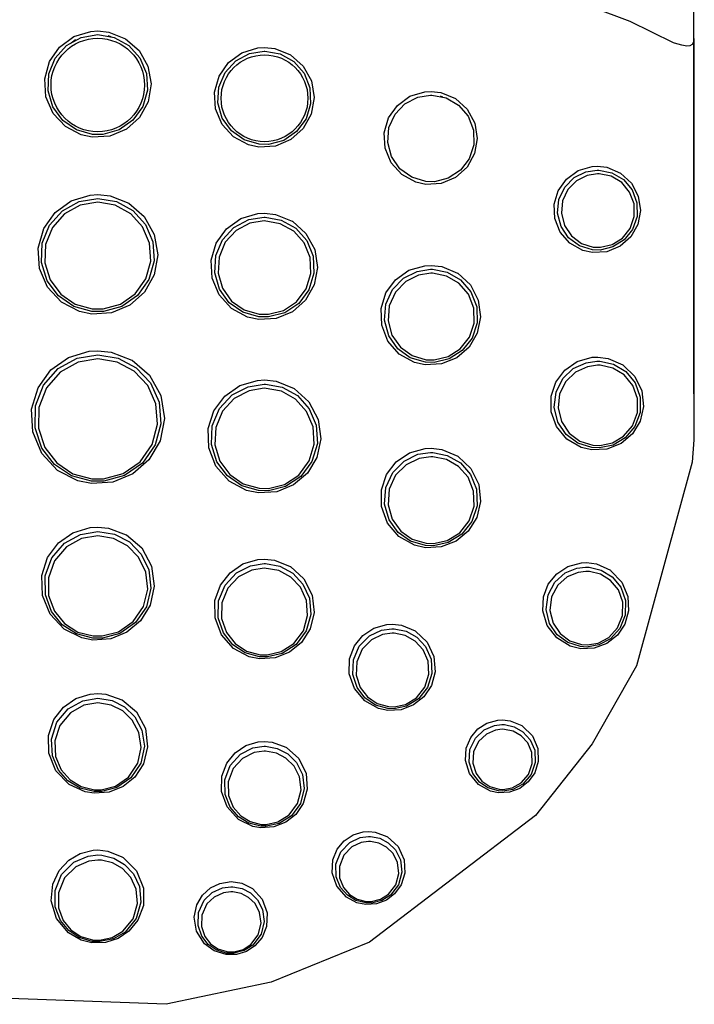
# Model space of a CAD drawing. Header units: millimetres. Extents: x -0.107 to 0.108, y -0.071 to 0.033.
# Tile 3 of 6: x -0.001 to 0.009, y -0.071 to -0.057. Entities that reach past the tile are written whole.
import ezdxf

# ---------------------------------------------------------------- set-up
doc = ezdxf.new("R2010")
doc.units = ezdxf.units.MM
doc.layers.add('BLOCKS', color=3, linetype='Continuous')

msp = doc.modelspace()

# ---------------------------------------------------------------- linework, layer by layer
at = {"layer": 'BLOCKS'}
for p, q in [((0.000538, -0.056992), (0.000493, -0.056974)), ((0.000003, -0.057037), (-0.000062, -0.057084)), ((0.009282, -0.057017), (0.009282, -0.063033)), ((0.005517, -0.057896), (0.005479, -0.05788)), ((0.009283, -0.062345), (0.009282, -0.063033)), ((0.009282, -0.063033), (0.009282, -0.063033))]:
    msp.add_line(p, q, dxfattribs=at)
at = {"layer": 'BLOCKS', "flags": 128}
for points in [[(0.009283, -0.062345), (0.009282, -0.056501), (0.009282, -0.050521), (0.009283, -0.044681), (0.009284, -0.039192), (0.009285, -0.034264), (0.009286, -0.030045), (0.009288, -0.026649), (0.00929, -0.023975)], [(0.008976, -0.057079), (0.008328, -0.056762), (0.005611, -0.055743), (0.002761, -0.05515), (0.001311, -0.05502), (-0.001558, -0.05509), (-0.002973, -0.055286), (-0.005723, -0.055989), (-0.008383, -0.057121)], [(0.000338, -0.056903), (0.000503, -0.05692), (0.000753, -0.057019), (0.000753, -0.057019), (0.000957, -0.057197), (0.00109, -0.057432), (0.001137, -0.057698), (0.001093, -0.057964), (0.000964, -0.058198), (0.000767, -0.058376), (0.000521, -0.05848), (0.000255, -0.058497), (0.000091, -0.058462), (-0.000147, -0.058337), (-0.000331, -0.058139), (-0.000439, -0.057891), (-0.000458, -0.057622), (-0.000386, -0.057363), (-0.000234, -0.057144), (-0.000019, -0.056987), (0.000236, -0.056909), (0.000338, -0.056903)], [(0.000338, -0.056958), (0.000339, -0.056958), (0.000586, -0.057), (0.000804, -0.057121), (0.000971, -0.057307), (0.001068, -0.057539), (0.001083, -0.057792), (0.001013, -0.058035), (0.000865, -0.058242), (0.000657, -0.058387), (0.000415, -0.058454), (0.000259, -0.058454), (0.000018, -0.058387), (-0.000187, -0.058244), (-0.000335, -0.058041), (-0.000407, -0.057799), (-0.000395, -0.057546), (-0.000299, -0.057311), (-0.00013, -0.057122), (0.000091, -0.057), (0.000338, -0.056958)], [(0.009282, -0.057017), (0.009276, -0.057071), (0.009257, -0.057106), (0.009221, -0.057126), (0.009175, -0.057129), (0.0091, -0.057117), (0.00899, -0.057084), (0.008976, -0.057079)], [(0.002838, -0.05715), (0.002994, -0.057167), (0.003229, -0.057262), (0.003229, -0.057262), (0.00342, -0.057431), (0.003543, -0.057652), (0.003585, -0.057901), (0.003542, -0.058148), (0.003422, -0.058366), (0.003237, -0.058532), (0.003006, -0.058629), (0.002757, -0.058645), (0.0026, -0.058611), (0.002376, -0.058492), (0.002205, -0.058304), (0.002106, -0.058071), (0.00209, -0.05782), (0.002158, -0.05758), (0.0023, -0.057375), (0.002502, -0.057229), (0.002742, -0.057156), (0.002838, -0.05715)], [(0.002835, -0.057206), (0.002846, -0.057206), (0.003075, -0.057247), (0.003278, -0.057362), (0.003433, -0.057538), (0.003522, -0.057757), (0.003532, -0.057995), (0.003463, -0.058221), (0.003322, -0.058411), (0.003128, -0.058543), (0.002902, -0.058603), (0.00276, -0.058602), (0.002534, -0.058536), (0.002343, -0.058401), (0.002207, -0.058209), (0.002142, -0.057981), (0.002157, -0.057744), (0.00225, -0.057526), (0.002409, -0.057352), (0.002616, -0.057242), (0.002835, -0.057206)], [(0.005339, -0.057809), (0.005485, -0.057826), (0.005705, -0.057916), (0.005706, -0.057916), (0.005882, -0.058075), (0.005995, -0.058283), (0.006032, -0.058514), (0.005992, -0.058742), (0.00588, -0.058944), (0.005707, -0.059099), (0.005491, -0.059189), (0.005259, -0.059203), (0.005109, -0.05917), (0.004899, -0.059056), (0.004741, -0.05888), (0.004651, -0.058662), (0.004638, -0.05843), (0.004702, -0.058207), (0.004834, -0.058018), (0.005023, -0.057881), (0.005248, -0.057814), (0.005339, -0.057809)], [(0.005332, -0.057865), (0.005353, -0.057865), (0.005565, -0.057906), (0.005753, -0.058015), (0.005896, -0.058181), (0.005975, -0.058388), (0.005981, -0.058609), (0.005912, -0.058819), (0.005779, -0.058992), (0.005598, -0.05911), (0.005389, -0.059163), (0.00526, -0.05916), (0.005049, -0.059097), (0.004872, -0.058969), (0.004748, -0.058787), (0.00469, -0.058573), (0.004708, -0.058352), (0.004799, -0.058152), (0.004948, -0.057994), (0.00514, -0.057896), (0.005332, -0.057865)], [(0.007839, -0.058931), (0.007977, -0.058947), (0.008182, -0.059033), (0.008183, -0.059034), (0.008347, -0.059184), (0.008449, -0.059379), (0.008481, -0.059593), (0.008442, -0.059803), (0.008337, -0.059988), (0.008177, -0.06013), (0.007977, -0.060213), (0.007763, -0.060225), (0.007619, -0.060193), (0.007423, -0.060085), (0.007277, -0.059919), (0.007196, -0.059716), (0.007187, -0.059502), (0.007247, -0.059298), (0.00737, -0.059123), (0.007545, -0.058997), (0.007756, -0.058935), (0.007839, -0.058931)], [(0.00783, -0.058988), (0.007858, -0.058989), (0.008053, -0.059028), (0.008226, -0.059131), (0.008356, -0.059287), (0.008428, -0.059479), (0.00843, -0.059686), (0.008363, -0.059879), (0.008237, -0.060036), (0.008069, -0.060142), (0.007878, -0.060187), (0.007762, -0.060183), (0.007567, -0.060124), (0.007404, -0.060003), (0.00729, -0.059833), (0.007239, -0.059633), (0.007259, -0.059428), (0.007346, -0.059244), (0.007486, -0.059102), (0.007663, -0.059014), (0.00783, -0.058988)], [(0.007837, -0.059046), (0.007684, -0.059069), (0.007521, -0.05915), (0.007393, -0.059281), (0.007314, -0.059449), (0.007295, -0.059637), (0.007342, -0.059821), (0.007446, -0.059977), (0.007596, -0.060088), (0.007774, -0.060143), (0.007881, -0.060146), (0.008056, -0.060105), (0.00821, -0.060008), (0.008325, -0.059863), (0.008387, -0.059686), (0.008385, -0.059497), (0.008319, -0.05932), (0.0082, -0.059176), (0.008041, -0.059082), (0.007863, -0.059046), (0.007837, -0.059046)], [(0.000338, -0.059356), (0.000522, -0.059375), (0.000803, -0.059486), (0.000804, -0.059486), (0.001035, -0.059687), (0.001186, -0.059955), (0.001237, -0.060258), (0.001184, -0.060557), (0.001038, -0.060818), (0.000817, -0.061015), (0.000544, -0.061129), (0.000247, -0.061149), (0.000063, -0.06111), (-0.000207, -0.06097), (-0.000416, -0.060744), (-0.000537, -0.060462), (-0.000556, -0.060157), (-0.000473, -0.059867), (-0.000302, -0.059623), (-0.000061, -0.059449), (0.000223, -0.059363), (0.000338, -0.059356)], [(0.000338, -0.059414), (0.000339, -0.059414), (0.000617, -0.059461), (0.000863, -0.059595), (0.001052, -0.059803), (0.001164, -0.060065), (0.001183, -0.060351), (0.001104, -0.060631), (0.000936, -0.060868), (0.000698, -0.061034), (0.000423, -0.06111), (0.000251, -0.061109), (-0.000021, -0.061034), (-0.000252, -0.060876), (-0.00042, -0.060649), (-0.000505, -0.060376), (-0.000494, -0.060087), (-0.000385, -0.059817), (-0.000192, -0.0596), (0.000059, -0.059461), (0.000338, -0.059414)], [(0.000338, -0.059472), (0.000075, -0.059516), (-0.000162, -0.059647), (-0.000343, -0.059852), (-0.000445, -0.060106), (-0.000456, -0.060379), (-0.000376, -0.060636), (-0.000218, -0.06085), (0, -0.061), (0.000256, -0.06107), (0.000418, -0.06107), (0.000677, -0.060999), (0.000901, -0.060843), (0.00106, -0.060619), (0.001134, -0.060356), (0.001116, -0.060085), (0.001011, -0.059839), (0.000832, -0.059643), (0.000601, -0.059516), (0.000338, -0.059472)], [(0.002838, -0.059635), (0.003006, -0.059653), (0.003257, -0.059755), (0.003258, -0.059756), (0.003462, -0.059938), (0.003593, -0.060179), (0.003635, -0.060447), (0.003586, -0.06071), (0.003455, -0.060939), (0.003258, -0.061112), (0.003015, -0.061212), (0.002753, -0.061228), (0.002584, -0.061192), (0.002343, -0.061063), (0.002159, -0.060859), (0.002055, -0.060607), (0.002042, -0.060338), (0.002117, -0.060084), (0.00227, -0.059869), (0.002484, -0.059717), (0.002738, -0.059641), (0.002838, -0.059635)], [(0.002835, -0.059693), (0.002849, -0.059694), (0.003092, -0.059738), (0.003308, -0.059859), (0.003474, -0.060046), (0.00357, -0.06028), (0.003582, -0.060536), (0.003507, -0.060782), (0.003354, -0.060988), (0.003143, -0.061128), (0.002902, -0.061191), (0.002755, -0.061189), (0.002514, -0.06112), (0.00231, -0.060977), (0.002164, -0.060773), (0.002093, -0.060528), (0.002108, -0.060271), (0.002209, -0.060035), (0.002382, -0.059848), (0.002604, -0.059731), (0.002835, -0.059693)], [(0.002837, -0.059752), (0.002622, -0.059787), (0.002414, -0.059896), (0.002252, -0.060071), (0.002158, -0.060292), (0.002144, -0.060532), (0.002211, -0.060761), (0.002347, -0.060952), (0.002537, -0.061085), (0.002762, -0.06115), (0.0029, -0.061151), (0.003126, -0.061093), (0.003322, -0.060962), (0.003465, -0.06077), (0.003535, -0.06054), (0.003524, -0.0603), (0.003434, -0.060081), (0.003279, -0.059907), (0.003077, -0.059793), (0.002837, -0.059752)], [(0.005339, -0.060417), (0.005501, -0.060436), (0.005737, -0.060535), (0.005739, -0.060536), (0.005929, -0.060711), (0.006048, -0.060939), (0.006082, -0.061189), (0.006033, -0.061432), (0.00591, -0.061644), (0.005726, -0.061803), (0.005498, -0.061896), (0.005253, -0.06191), (0.005089, -0.061873), (0.004862, -0.061748), (0.004692, -0.061552), (0.004599, -0.061315), (0.004591, -0.061065), (0.004663, -0.06083), (0.004806, -0.060633), (0.005007, -0.060491), (0.005247, -0.060422), (0.005339, -0.060417)], [(0.005332, -0.060476), (0.005359, -0.060476), (0.005583, -0.06052), (0.005783, -0.060636), (0.005937, -0.060814), (0.006024, -0.061037), (0.00603, -0.061279), (0.005954, -0.061508), (0.005807, -0.061696), (0.005609, -0.061821), (0.005386, -0.061874), (0.005254, -0.061871), (0.005028, -0.061804), (0.004839, -0.061667), (0.004704, -0.061473), (0.004641, -0.061241), (0.004661, -0.060999), (0.004761, -0.06078), (0.004925, -0.06061), (0.005132, -0.060507), (0.005332, -0.060476)], [(0.005337, -0.060535), (0.005151, -0.060564), (0.004959, -0.060661), (0.004806, -0.060818), (0.004713, -0.061022), (0.004694, -0.061247), (0.004753, -0.061463), (0.004879, -0.061643), (0.005054, -0.06177), (0.005264, -0.061833), (0.005387, -0.061836), (0.005595, -0.061786), (0.005778, -0.06167), (0.005915, -0.061495), (0.005986, -0.061282), (0.00598, -0.061057), (0.005899, -0.06085), (0.005757, -0.060684), (0.005571, -0.060577), (0.005362, -0.060536), (0.005337, -0.060535)], [(0.000338, -0.061697), (0.000538, -0.061717), (0.00085, -0.061838), (0.000852, -0.061839), (0.001113, -0.062065), (0.001283, -0.062371), (0.001337, -0.062714), (0.001272, -0.063048), (0.001106, -0.063333), (0.000863, -0.063544), (0.000566, -0.063667), (0.000243, -0.063689), (0.00004, -0.063648), (-0.000264, -0.063492), (-0.000502, -0.063236), (-0.000637, -0.062914), (-0.000654, -0.062572), (-0.000558, -0.062252), (-0.000366, -0.061986), (-0.000102, -0.061798), (0.000209, -0.061705), (0.000338, -0.061697)], [(0.000338, -0.061758), (0.00034, -0.061758), (0.000645, -0.061809), (0.000916, -0.061954), (0.001128, -0.062181), (0.001257, -0.062469), (0.001284, -0.062791), (0.001199, -0.06311), (0.001007, -0.063382), (0.000738, -0.06357), (0.00043, -0.063654), (0.000245, -0.063654), (-0.000055, -0.063573), (-0.000311, -0.063402), (-0.0005, -0.063156), (-0.000601, -0.062853), (-0.000594, -0.062525), (-0.000474, -0.062215), (-0.000256, -0.061966), (0.000028, -0.06181), (0.000338, -0.061758)], [(0.000338, -0.06182), (0.000044, -0.061869), (-0.000225, -0.062017), (-0.000432, -0.062253), (-0.000546, -0.062547), (-0.000553, -0.062859), (-0.000457, -0.063147), (-0.000277, -0.06338), (-0.000035, -0.063542), (0.00025, -0.063619), (0.000425, -0.063619), (0.000717, -0.063539), (0.000973, -0.063361), (0.001154, -0.063103), (0.001235, -0.0628), (0.001209, -0.062494), (0.001087, -0.062221), (0.000886, -0.062006), (0.000629, -0.061868), (0.000338, -0.06182)], [(0.00784, -0.061792), (0.007998, -0.061812), (0.008219, -0.06191), (0.008223, -0.061912), (0.008399, -0.062084), (0.008504, -0.062301), (0.008529, -0.062533), (0.008478, -0.062754), (0.008363, -0.062945), (0.008191, -0.06309), (0.007979, -0.063174), (0.007753, -0.063185), (0.007591, -0.063147), (0.007378, -0.063023), (0.007222, -0.062835), (0.007142, -0.062611), (0.00714, -0.062381), (0.007212, -0.062167), (0.007346, -0.061987), (0.007533, -0.061859), (0.007758, -0.061796), (0.00784, -0.061792)], [(0.007828, -0.061854), (0.007873, -0.061855), (0.008078, -0.0619), (0.008261, -0.06201), (0.008401, -0.06218), (0.008478, -0.062392), (0.008477, -0.062621), (0.008397, -0.062834), (0.008254, -0.063003), (0.00807, -0.063111), (0.007867, -0.063153), (0.007752, -0.063148), (0.007541, -0.063082), (0.007367, -0.062952), (0.007243, -0.062766), (0.007189, -0.062545), (0.007215, -0.062317), (0.007316, -0.062116), (0.007473, -0.061965), (0.007665, -0.061877), (0.007828, -0.061854)], [(0.007836, -0.061915), (0.007685, -0.061937), (0.007508, -0.062019), (0.007362, -0.062158), (0.007269, -0.062344), (0.007245, -0.062554), (0.007295, -0.062759), (0.00741, -0.062931), (0.007571, -0.063051), (0.007766, -0.063112), (0.007871, -0.063117), (0.00806, -0.063078), (0.008229, -0.062978), (0.008362, -0.062822), (0.008435, -0.062625), (0.008436, -0.062413), (0.008365, -0.062217), (0.008235, -0.06206), (0.008066, -0.061958), (0.007877, -0.061916), (0.007836, -0.061915)], [(0.002839, -0.062136), (0.003016, -0.062156), (0.003283, -0.062264), (0.003286, -0.062266), (0.003507, -0.062465), (0.003645, -0.062729), (0.003684, -0.063019), (0.003625, -0.063298), (0.003483, -0.063535), (0.003276, -0.06371), (0.003023, -0.063813), (0.00275, -0.063829), (0.00257, -0.063791), (0.00231, -0.063651), (0.002111, -0.063428), (0.002003, -0.063153), (0.001995, -0.062865), (0.00208, -0.062598), (0.002243, -0.062377), (0.002468, -0.06222), (0.002733, -0.062143), (0.002839, -0.062136)], [(0.002835, -0.062199), (0.002853, -0.062199), (0.003107, -0.062245), (0.003333, -0.062371), (0.00351, -0.062566), (0.003616, -0.062814), (0.003633, -0.06309), (0.003552, -0.063359), (0.003385, -0.063583), (0.003156, -0.063733), (0.0029, -0.063796), (0.002752, -0.063794), (0.002498, -0.063723), (0.002283, -0.063575), (0.002125, -0.063363), (0.002044, -0.063102), (0.002057, -0.062822), (0.002167, -0.062563), (0.002355, -0.06236), (0.002594, -0.062237), (0.002835, -0.062199)], [(0.002837, -0.062261), (0.002611, -0.062297), (0.002387, -0.062413), (0.00221, -0.062603), (0.002108, -0.062847), (0.002095, -0.063109), (0.002172, -0.063354), (0.00232, -0.063554), (0.002521, -0.063693), (0.002759, -0.063759), (0.002898, -0.063761), (0.003139, -0.063702), (0.003353, -0.063561), (0.00351, -0.06335), (0.003586, -0.063098), (0.00357, -0.062839), (0.003471, -0.062606), (0.003305, -0.062423), (0.003093, -0.062305), (0.002837, -0.062261)], [(0.009282, -0.063033), (0.009258, -0.063367), (0.008422, -0.066423), (0.007756, -0.06759), (0.006907, -0.068664), (0.004414, -0.070563), (0.002941, -0.071163), (0.001366, -0.071497), (-0.001404, -0.071396), (-0.003597, -0.070669)], [(0.00534, -0.063159), (0.005503, -0.063178), (0.00574, -0.063278), (0.005744, -0.063281), (0.005938, -0.063465), (0.006054, -0.063702), (0.006081, -0.063957), (0.006024, -0.064198), (0.005897, -0.064401), (0.005715, -0.064552), (0.005493, -0.064639), (0.005255, -0.064652), (0.005089, -0.064615), (0.004857, -0.064485), (0.004684, -0.064281), (0.004595, -0.064035), (0.004594, -0.063783), (0.004673, -0.063554), (0.004818, -0.063364), (0.005015, -0.06323), (0.00525, -0.063163), (0.00534, -0.063159)], [(0.005331, -0.063223), (0.005365, -0.063223), (0.005583, -0.063267), (0.005779, -0.063379), (0.005932, -0.063553), (0.006022, -0.063775), (0.006031, -0.064022), (0.005952, -0.064258), (0.005799, -0.064449), (0.005597, -0.064573), (0.005376, -0.064622), (0.005255, -0.064618), (0.005032, -0.064552), (0.004846, -0.064421), (0.004709, -0.064231), (0.004642, -0.063997), (0.00466, -0.063748), (0.004764, -0.063522), (0.004934, -0.063351), (0.005142, -0.06325), (0.005331, -0.063223)], [(0.005336, -0.063287), (0.00516, -0.063313), (0.004966, -0.063406), (0.004808, -0.063565), (0.004712, -0.063775), (0.004695, -0.064007), (0.004758, -0.064225), (0.004885, -0.064401), (0.005058, -0.064524), (0.005265, -0.064584), (0.005377, -0.064588), (0.005583, -0.064543), (0.00577, -0.064428), (0.005913, -0.06425), (0.005986, -0.06403), (0.005978, -0.063801), (0.005894, -0.063594), (0.005752, -0.063432), (0.00557, -0.063328), (0.005368, -0.063287), (0.005336, -0.063287)], [(0.000338, -0.064342), (0.000497, -0.064357), (0.000765, -0.064457), (0.000767, -0.064459), (0.000997, -0.064655), (0.001145, -0.064925), (0.001186, -0.065226), (0.001124, -0.065511), (0.000979, -0.065746), (0.000776, -0.065917), (0.000532, -0.066016), (0.000265, -0.066036), (0.000099, -0.066004), (-0.000166, -0.065873), (-0.000377, -0.065649), (-0.000493, -0.065365), (-0.000503, -0.065069), (-0.000416, -0.064798), (-0.000252, -0.06458), (-0.000034, -0.064427), (0.000222, -0.06435), (0.000338, -0.064342)], [(0.000338, -0.064408), (0.000341, -0.064408), (0.000591, -0.064449), (0.000813, -0.064565), (0.000991, -0.064747), (0.001106, -0.064984), (0.001136, -0.065257), (0.001068, -0.065535), (0.000903, -0.065774), (0.00067, -0.065936), (0.00041, -0.066005), (0.000266, -0.066005), (0.000018, -0.065942), (-0.000194, -0.065806), (-0.000355, -0.065608), (-0.000448, -0.065356), (-0.000451, -0.065074), (-0.000352, -0.064802), (-0.000163, -0.064584), (0.00008, -0.064451), (0.000338, -0.064408)], [(0.000338, -0.064475), (0.000096, -0.064515), (-0.000132, -0.06464), (-0.000309, -0.064845), (-0.000402, -0.0651), (-0.0004, -0.065365), (-0.000312, -0.065602), (-0.000161, -0.065788), (0.000038, -0.065915), (0.000271, -0.065974), (0.000405, -0.065974), (0.000649, -0.06591), (0.000868, -0.065758), (0.001023, -0.065533), (0.001087, -0.065272), (0.001058, -0.065015), (0.000951, -0.064792), (0.000784, -0.064622), (0.000575, -0.064513), (0.000338, -0.064475)], [(0.002839, -0.064822), (0.002989, -0.064838), (0.003225, -0.064931), (0.003231, -0.064934), (0.003432, -0.065117), (0.003555, -0.06536), (0.003583, -0.065624), (0.003523, -0.065869), (0.003394, -0.06607), (0.003215, -0.066216), (0.003, -0.066301), (0.002766, -0.066316), (0.002611, -0.066285), (0.002375, -0.06616), (0.002193, -0.065955), (0.002098, -0.065702), (0.002097, -0.065444), (0.002178, -0.065212), (0.002323, -0.065025), (0.002515, -0.064894), (0.002742, -0.064828), (0.002839, -0.064822)], [(0.002834, -0.064889), (0.002855, -0.064889), (0.00307, -0.064929), (0.003263, -0.065033), (0.003417, -0.065196), (0.003514, -0.065409), (0.003535, -0.065654), (0.003465, -0.065899), (0.003313, -0.066103), (0.003107, -0.066235), (0.002883, -0.066287), (0.002767, -0.066285), (0.002549, -0.066226), (0.002364, -0.066105), (0.002225, -0.065927), (0.002147, -0.0657), (0.002152, -0.065448), (0.002248, -0.065211), (0.002419, -0.065028), (0.002632, -0.06492), (0.002834, -0.064889)], [(0.002837, -0.064956), (0.002648, -0.064985), (0.002451, -0.065085), (0.002292, -0.065256), (0.002202, -0.065477), (0.002197, -0.065711), (0.00227, -0.065921), (0.0024, -0.066087), (0.002571, -0.0662), (0.002774, -0.066255), (0.002882, -0.066257), (0.00309, -0.066208), (0.003281, -0.066085), (0.003423, -0.065896), (0.003487, -0.065668), (0.003468, -0.06544), (0.003378, -0.065242), (0.003235, -0.06509), (0.003056, -0.064993), (0.002837, -0.064956)], [(0.007671, -0.064873), (0.007824, -0.064894), (0.00803, -0.064989), (0.008038, -0.064995), (0.008203, -0.065167), (0.008293, -0.06538), (0.008304, -0.065598), (0.008247, -0.065797), (0.008136, -0.065963), (0.007979, -0.066087), (0.007787, -0.066158), (0.007585, -0.066166), (0.007429, -0.066128), (0.007225, -0.066004), (0.007081, -0.065816), (0.007015, -0.065599), (0.007025, -0.065385), (0.007099, -0.065195), (0.007225, -0.06504), (0.007394, -0.06493), (0.007599, -0.064876), (0.007671, -0.064873)], [(0.007655, -0.06494), (0.007714, -0.064942), (0.007894, -0.064985), (0.008058, -0.065085), (0.008186, -0.06524), (0.008258, -0.06544), (0.008254, -0.06566), (0.008172, -0.065863), (0.00803, -0.066017), (0.007857, -0.066109), (0.007674, -0.06614), (0.007584, -0.066134), (0.007391, -0.066073), (0.007233, -0.065955), (0.007119, -0.065785), (0.007068, -0.065575), (0.007095, -0.065356), (0.007198, -0.065165), (0.007351, -0.065029), (0.007529, -0.064956), (0.007655, -0.06494)], [(0.007663, -0.065007), (0.007547, -0.065021), (0.007384, -0.065089), (0.007243, -0.065214), (0.007149, -0.065389), (0.007123, -0.06559), (0.007171, -0.065783), (0.007276, -0.065939), (0.00742, -0.066047), (0.007598, -0.066103), (0.00768, -0.066109), (0.007849, -0.06608), (0.008007, -0.065996), (0.008138, -0.065854), (0.008213, -0.065668), (0.008217, -0.065466), (0.008151, -0.065282), (0.008033, -0.06514), (0.007883, -0.065048), (0.007717, -0.065008), (0.007663, -0.065007)], [(0.00476, -0.065796), (0.004894, -0.065811), (0.005099, -0.065896), (0.005107, -0.0659), (0.005281, -0.066066), (0.005383, -0.066282), (0.005401, -0.06651), (0.005344, -0.066718), (0.00523, -0.066887), (0.005077, -0.067008), (0.004891, -0.067079), (0.004692, -0.067091), (0.004553, -0.067062), (0.004345, -0.066948), (0.004188, -0.066763), (0.004112, -0.066541), (0.004117, -0.066319), (0.004191, -0.066123), (0.004316, -0.065966), (0.004481, -0.065856), (0.004678, -0.065801), (0.00476, -0.065796)], [(0.004752, -0.065865), (0.004784, -0.065866), (0.004964, -0.065902), (0.005127, -0.065992), (0.005258, -0.066134), (0.00534, -0.06632), (0.005353, -0.066535), (0.005287, -0.066747), (0.005149, -0.066919), (0.004971, -0.067026), (0.004783, -0.067064), (0.004692, -0.067061), (0.004505, -0.067009), (0.004348, -0.066904), (0.004229, -0.066749), (0.004164, -0.066551), (0.004173, -0.066331), (0.004262, -0.066126), (0.004414, -0.065973), (0.004596, -0.065887), (0.004752, -0.065865)], [(0.004756, -0.065934), (0.004613, -0.065954), (0.004446, -0.066033), (0.004307, -0.066174), (0.004224, -0.066362), (0.004216, -0.066564), (0.004276, -0.066746), (0.004385, -0.066888), (0.004529, -0.066985), (0.004701, -0.067033), (0.004784, -0.067035), (0.004957, -0.067), (0.00512, -0.066902), (0.005246, -0.066744), (0.005307, -0.066549), (0.005295, -0.066352), (0.00522, -0.06618), (0.005099, -0.06605), (0.004951, -0.065968), (0.004785, -0.065934), (0.004756, -0.065934)], [(0.000338, -0.066837), (0.000461, -0.066848), (0.000701, -0.066931), (0.000704, -0.066933), (0.000917, -0.06711), (0.001053, -0.067362), (0.001085, -0.067637), (0.001023, -0.067889), (0.000893, -0.068089), (0.000719, -0.068231), (0.000511, -0.068314), (0.000284, -0.068333), (0.00015, -0.068311), (-0.000092, -0.068199), (-0.00029, -0.067995), (-0.000397, -0.067732), (-0.000402, -0.067464), (-0.00032, -0.067227), (-0.000177, -0.067041), (0.000009, -0.066913), (0.000225, -0.066846), (0.000338, -0.066837)], [(0.000338, -0.066908), (0.000341, -0.066908), (0.000553, -0.066942), (0.00074, -0.067036), (0.000895, -0.067184), (0.001001, -0.067385), (0.001037, -0.067625), (0.000983, -0.067879), (0.000835, -0.068101), (0.000622, -0.068248), (0.000393, -0.068306), (0.000285, -0.068306), (0.000073, -0.068256), (-0.000109, -0.068147), (-0.000252, -0.067985), (-0.000343, -0.067771), (-0.000357, -0.06752), (-0.000274, -0.067268), (-0.000104, -0.067065), (0.000115, -0.066945), (0.000338, -0.066908)], [(0.000338, -0.066979), (0.000131, -0.067013), (-0.000073, -0.067125), (-0.000231, -0.067314), (-0.000308, -0.067548), (-0.000295, -0.067782), (-0.00021, -0.067981), (-0.000077, -0.068132), (0.000091, -0.068233), (0.000288, -0.06828), (0.000389, -0.068279), (0.000602, -0.068225), (0.0008, -0.068089), (0.000937, -0.067882), (0.000988, -0.067646), (0.000954, -0.067423), (0.000855, -0.067236), (0.000712, -0.067098), (0.000538, -0.067011), (0.000338, -0.066979)], [(0.006412, -0.06723), (0.006525, -0.067244), (0.0067, -0.067318), (0.00671, -0.067324), (0.006859, -0.067473), (0.00694, -0.067662), (0.006947, -0.067855), (0.006894, -0.068025), (0.006798, -0.068162), (0.006669, -0.06826), (0.006514, -0.068317), (0.006349, -0.068326), (0.006229, -0.0683), (0.006049, -0.068199), (0.005917, -0.068035), (0.005857, -0.067842), (0.005868, -0.067655), (0.005934, -0.067494), (0.00604, -0.067368), (0.006177, -0.067279), (0.00634, -0.067234), (0.006412, -0.06723)], [(0.006399, -0.067302), (0.006442, -0.067303), (0.006586, -0.067335), (0.006718, -0.06741), (0.006826, -0.067529), (0.006894, -0.067688), (0.006903, -0.067872), (0.00684, -0.068053), (0.006718, -0.068194), (0.006567, -0.068275), (0.006414, -0.068302), (0.006349, -0.068298), (0.006193, -0.068253), (0.006064, -0.068165), (0.005966, -0.068035), (0.005912, -0.067867), (0.005923, -0.067678), (0.006005, -0.067505), (0.006137, -0.067381), (0.006289, -0.067316), (0.006399, -0.067302)], [(0.006404, -0.067373), (0.006306, -0.067386), (0.006169, -0.067444), (0.006049, -0.067557), (0.005975, -0.067713), (0.005965, -0.067882), (0.006014, -0.068034), (0.006103, -0.068152), (0.006219, -0.068231), (0.006359, -0.068271), (0.006418, -0.068274), (0.006556, -0.068251), (0.006692, -0.068177), (0.006801, -0.06805), (0.006858, -0.067887), (0.006851, -0.067721), (0.00679, -0.067577), (0.006692, -0.06747), (0.006573, -0.067403), (0.006443, -0.067374), (0.006404, -0.067373)], [(0.002839, -0.067555), (0.002953, -0.067566), (0.003161, -0.067643), (0.003169, -0.067647), (0.003353, -0.067812), (0.003463, -0.068036), (0.003482, -0.068273), (0.003422, -0.068484), (0.003308, -0.06865), (0.003158, -0.068768), (0.002979, -0.068837), (0.002786, -0.068851), (0.002663, -0.06883), (0.002448, -0.068724), (0.002279, -0.068538), (0.002195, -0.068307), (0.002199, -0.068077), (0.002274, -0.067879), (0.002398, -0.067725), (0.002558, -0.067618), (0.002744, -0.067562), (0.002839, -0.067555)], [(0.002834, -0.067628), (0.002856, -0.067628), (0.003032, -0.06766), (0.00319, -0.067742), (0.003321, -0.067872), (0.003411, -0.06805), (0.003437, -0.068263), (0.00338, -0.068484), (0.003243, -0.06867), (0.003058, -0.068786), (0.002867, -0.068827), (0.002786, -0.068825), (0.002603, -0.06878), (0.002449, -0.068685), (0.002327, -0.068542), (0.002251, -0.068353), (0.002245, -0.068131), (0.002326, -0.067914), (0.00248, -0.067746), (0.002667, -0.067652), (0.002834, -0.067628)], [(0.002836, -0.0677), (0.002683, -0.067722), (0.002511, -0.067809), (0.00237, -0.067963), (0.002296, -0.068162), (0.002301, -0.068366), (0.002371, -0.06854), (0.002483, -0.06867), (0.002624, -0.068758), (0.002792, -0.0688), (0.002866, -0.068801), (0.003041, -0.068763), (0.003211, -0.068657), (0.003337, -0.068486), (0.003389, -0.068283), (0.003365, -0.068087), (0.003283, -0.067925), (0.003162, -0.067805), (0.003018, -0.067729), (0.002856, -0.0677), (0.002836, -0.0677)], [(0.004408, -0.068905), (0.0045, -0.068914), (0.004678, -0.06898), (0.004688, -0.068985), (0.004848, -0.069133), (0.004937, -0.06933), (0.004946, -0.069531), (0.004891, -0.069705), (0.004793, -0.06984), (0.004669, -0.069934), (0.004521, -0.06999), (0.004361, -0.070002), (0.004224, -0.069974), (0.004071, -0.069892), (0.003925, -0.069727), (0.003857, -0.069526), (0.003866, -0.069332), (0.003932, -0.069169), (0.004037, -0.069044), (0.004168, -0.068957), (0.004323, -0.068911), (0.004408, -0.068905)], [(0.004399, -0.068979), (0.004429, -0.06898), (0.00457, -0.069008), (0.004698, -0.069075), (0.004807, -0.069183), (0.004882, -0.069332), (0.004903, -0.069514), (0.004852, -0.069704), (0.004729, -0.06986), (0.004599, -0.06994), (0.004446, -0.069978), (0.004361, -0.069977), (0.00421, -0.06994), (0.004083, -0.069862), (0.003981, -0.069745), (0.003916, -0.069585), (0.003912, -0.069396), (0.003984, -0.06921), (0.004118, -0.06907), (0.004276, -0.068996), (0.004399, -0.068979)], [(0.004402, -0.069054), (0.004291, -0.069069), (0.004149, -0.069135), (0.004028, -0.069262), (0.003963, -0.06943), (0.003967, -0.0696), (0.004026, -0.069744), (0.004117, -0.06985), (0.004232, -0.06992), (0.004368, -0.069954), (0.004444, -0.069954), (0.004582, -0.06992), (0.0047, -0.069847), (0.00481, -0.069707), (0.004856, -0.069536), (0.004837, -0.069372), (0.00477, -0.069237), (0.004672, -0.06914), (0.004556, -0.069079), (0.004429, -0.069054), (0.004402, -0.069054)], [(0.000338, -0.069183), (0.00049, -0.0692), (0.000701, -0.069285), (0.000721, -0.069297), (0.000919, -0.069493), (0.001025, -0.069753), (0.001024, -0.070016), (0.000941, -0.070237), (0.000806, -0.070401), (0.000642, -0.070511), (0.000453, -0.070571), (0.00025, -0.070575), (0.000087, -0.070534), (-0.0001, -0.070427), (-0.000281, -0.070209), (-0.000359, -0.069945), (-0.000336, -0.069695), (-0.00024, -0.069488), (-0.000097, -0.069335), (0.000075, -0.069234), (0.000271, -0.069186), (0.000338, -0.069183)], [(0.000338, -0.069258), (0.000398, -0.069261), (0.00058, -0.069305), (0.00074, -0.069398), (0.000873, -0.06954), (0.000963, -0.069732), (0.000985, -0.069965), (0.000913, -0.07021), (0.000747, -0.070413), (0.000573, -0.070514), (0.000368, -0.070557), (0.000252, -0.070553), (0.000061, -0.070497), (-0.000097, -0.070391), (-0.000222, -0.070239), (-0.0003, -0.070034), (-0.000302, -0.06979), (-0.000204, -0.069548), (-0.000021, -0.069366), (0.000194, -0.069274), (0.000338, -0.069258)], [(0.000338, -0.069333), (0.000205, -0.069348), (0.000007, -0.069433), (-0.000162, -0.069602), (-0.000253, -0.069825), (-0.000251, -0.07005), (-0.000179, -0.07024), (-0.000064, -0.070381), (0.000083, -0.070478), (0.000259, -0.07053), (0.000366, -0.070535), (0.000555, -0.070494), (0.000716, -0.070401), (0.000869, -0.070213), (0.000936, -0.069987), (0.000916, -0.069771), (0.000832, -0.069594), (0.00071, -0.069462), (0.000561, -0.069377), (0.000393, -0.069336), (0.000338, -0.069333)], [(0.002339, -0.069657), (0.002501, -0.069682), (0.00266, -0.069762), (0.002805, -0.069919), (0.00288, -0.070126), (0.002872, -0.070329), (0.002803, -0.070496), (0.002697, -0.07062), (0.002569, -0.070704), (0.002421, -0.070749), (0.002263, -0.07075), (0.002085, -0.070694), (0.001942, -0.070589), (0.001822, -0.0704), (0.001787, -0.070192), (0.001825, -0.070006), (0.001911, -0.069858), (0.002029, -0.069751), (0.002168, -0.069684), (0.002339, -0.069657)], [(0.002335, -0.069733), (0.002364, -0.069734), (0.002504, -0.069761), (0.002629, -0.069827), (0.002736, -0.069931), (0.002812, -0.070075), (0.002837, -0.070255), (0.002789, -0.070447), (0.002666, -0.07061), (0.002536, -0.070692), (0.002381, -0.070731), (0.002265, -0.070728), (0.002117, -0.070681), (0.001996, -0.070598), (0.001901, -0.070476), (0.001844, -0.070313), (0.00185, -0.070121), (0.001936, -0.069936), (0.002053, -0.069822), (0.00221, -0.069749), (0.002335, -0.069733)], [(0.002336, -0.069809), (0.002224, -0.069824), (0.002083, -0.069889), (0.001977, -0.069992), (0.0019, -0.070158), (0.001894, -0.070331), (0.001945, -0.070479), (0.002031, -0.070588), (0.00214, -0.070664), (0.002273, -0.070705), (0.002378, -0.070708), (0.002518, -0.070673), (0.002635, -0.070599), (0.002746, -0.070453), (0.002789, -0.070279), (0.002766, -0.070118), (0.002698, -0.069987), (0.002602, -0.069893), (0.002489, -0.069834), (0.002363, -0.069809), (0.002336, -0.069809)]]:
    msp.add_lwpolyline(points, dxfattribs=at)
at = {"layer": 'BLOCKS'}
for centre, radius in [((0.000338, -0.057714), 0.000701), ((0.00284, -0.057912), 0.000651)]:
    msp.add_circle(centre, radius, dxfattribs=at)
msp.add_arc((-1.083041, -0.056803), 1.092322, 359.988767, 0.014723, dxfattribs=at)

doc.saveas('drawing.dxf')
